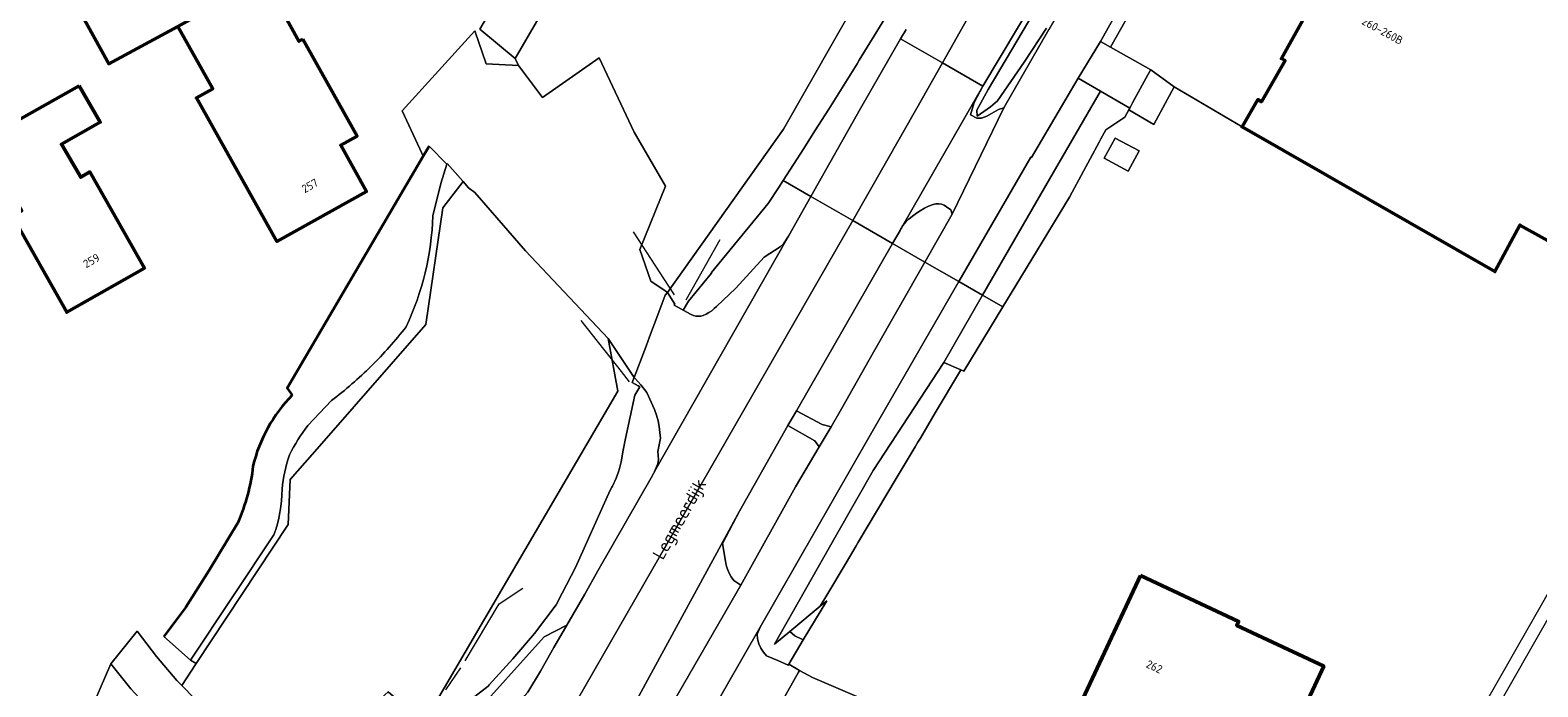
# Model space of a CAD drawing. Header units: metres. Extents: x 113441 to 115918, y 474822 to 477887.
# Tile 21 of 145: x 114869 to 114987, y 475403 to 475454. Entities that reach past the tile are written whole.
import ezdxf
from ezdxf.enums import TextEntityAlignment as Align

# ---------------------------------------------------------------- set-up
doc = ezdxf.new("R2010")
doc.units = ezdxf.units.M
for name, color, linetype, lineweight in [('B-WE-GK-BESCHOEIING-G', 252, 'GK-BESCHOEIING', 35), ('B-WE-GR-BEPLANTING_CULTUUR_VASTE PLANTENVAK-GV', 252, 'Continuous', 18), ('B-WE-GR-GRAS-GV', 252, 'Continuous', 13), ('B-WE-GR-GROENVOORZIENING-GV', 252, 'Continuous', 18), ('B-WE-GW-TALUD_KRUIN-G', 252, 'Continuous', 18), ('B-WE-IE-TERREINAFSCHEIDING_KUNSTMATIG_HEKWERK-G', 252, 'IE-TERREINAFSCHEIDING-KUNSTMATIG', 18), ('B-WE-IE-TERREINAFSCHEIDING_KUNSTMATIG_HEKWERK_RASTER-G', 252, 'IE-TERREINAFSCHEIDING-KUNSTMATIG', 18), ('B-WE-KW-KUNSTWERK_DUIKER-GV', 252, 'Continuous', 18), ('B-WE-OG-BEBOUWING-GV', 7, 'Continuous', 50), ('B-WE-OG-BEBOUWING-T18', 7, 'Continuous', 50), ('B-WE-OG-TERREIN_ERF-GV', 252, 'Continuous', 18), ('B-WE-OG-TOPOGRAFIE-T18', 7, 'Continuous', 18), ('B-WE-OG-WATER-GV', 252, 'Continuous', 18), ('B-WE-OG-WATER_SLOOT-GV', 252, 'Continuous', 18), ('B-WE-OG-WEG-GV', 252, 'Continuous', 18), ('B-WE-VH-VERHARDING_ASFALT-GV', 252, 'Continuous', 18), ('B-WE-VH-VERHARDING_GESLOTEN-GV', 252, 'Continuous', 18), ('B-WE-VH-VERHARDING_OPEN-GV', 252, 'Continuous', 18), ('B-WE-VH-VERHARDING_STRAATBAKSTEEN-GV', 252, 'Continuous', 18)]:
    doc.layers.add(name, color=color, linetype=linetype, lineweight=lineweight)
doc.styles.add('NLCS-ISO-ANNOTATIEF-T18', font='NLCS-ISO.ttf', dxfattribs={"height": 1.8})
doc.linetypes.add('GK-BESCHOEIING', pattern='A,30,-5,[1,NLCS.SHX,S=1,R=0,X=0,Y=0],-5', length=40)
doc.linetypes.add('IE-TERREINAFSCHEIDING-KUNSTMATIG', pattern='A,4,[82,NLCS.SHX,S=0.75,R=90,X=0,Y=0],4,-2', length=10)

msp = doc.modelspace()

# ---------------------------------------------------------------- linework, layer by layer
at = {"layer": 'B-WE-GK-BESCHOEIING-G', "ltscale": 0.5, "flags": 128}
for points in [[(114900.076, 475445.044), (114899.605, 475444.241)], [(114899.605, 475444.241), (114888.95, 475426.1), (114889.36, 475425.56)], [(114885.09, 475415.58), (114882.84, 475411.82), (114881.04, 475409), (114879.317, 475406.687)]]:
    msp.add_lwpolyline(points, dxfattribs=at)
for points in [[(114889.36, 475425.56, 0.1380093), (114886.288, 475420.024)], [(114886.288, 475420.024, -0.0737836), (114885.09, 475415.58)]]:
    msp.add_lwpolyline(points, format="xyb", dxfattribs=at)
at = {"layer": 'B-WE-GR-BEPLANTING_CULTUUR_VASTE PLANTENVAK-GV'}
for points in [[(114943.367, 475433.379), (114944.957, 475432.465), (114945.975, 475434.14), (114950.173, 475441.048), (114950.38, 475441.432), (114952.49, 475445.348), (114952.631, 475445.61), (114953.007, 475446.307), (114954.489, 475447.292), (114954.804, 475447.866), (114954.881, 475448.006), (114952.582, 475449.343), (114948.603, 475442.45)], [(114944.957, 475432.465), (114943.367, 475433.379), (114940.333, 475428.122), (114941.674, 475427.536), (114941.901, 475427.437)], [(114927.098, 475406.097), (114928.298, 475407.098), (114930.674, 475409.08), (114931.188, 475409.942), (114932.694, 475412.469), (114933.473, 475413.776), (114933.611, 475414.008), (114936.617, 475419.051), (114938.087, 475421.517), (114938.313, 475421.896), (114938.5, 475422.211), (114939.67, 475424.174), (114941.641, 475427.481), (114941.674, 475427.536), (114940.333, 475428.122), (114934.804, 475419.674), (114931.945, 475414.636)]]:
    msp.add_lwpolyline(points, close=True, dxfattribs=at)
at = {"layer": 'B-WE-GR-GRAS-GV'}
for points in [[(114915.981, 475467.687), (114906.805, 475451.898), (114907.055, 475451.33), (114908.933, 475448.83), (114913.374, 475451.939), (114916.107, 475446.136), (114918.556, 475441.893), (114916.544, 475436.96), (114917.401, 475434.47), (114918.529, 475433.715), (114918.724, 475433.585), (114927.785, 475446.366), (114939.933, 475467.679)], [(114883.766, 475396.668), (114882.06, 475397.78), (114880.177, 475399.198), (114878.43, 475400.78), (114876.738, 475402.597), (114875.164, 475404.557), (114871.265, 475395.508), (114873.282, 475393.518), (114883.847, 475379.827)]]:
    msp.add_lwpolyline(points, dxfattribs=at)
msp.add_lwpolyline([(114914.819, 475425.884), (114914.063, 475429.997), (114907.617, 475436.86), (114903.633, 475441.405), (114903.154, 475441.783), (114902.72, 475442.27), (114901.141, 475440.201), (114899.804, 475431.084), (114891.48, 475421.584), (114889.198, 475418.979), (114889.035, 475415.447), (114881.846, 475404.578), (114880.718, 475402.872), (114881.705, 475401.863), (114883.23, 475400.62), (114884.747, 475399.763), (114886.37, 475399.13), (114887.893, 475398.769), (114889.45, 475398.6), (114894.454, 475398.671), (114897.064, 475399.017), (114895.324, 475400.995), (114896.855, 475402.367), (114899.651, 475399.956)], close=True, dxfattribs=at)
at = {"layer": 'B-WE-GR-GROENVOORZIENING-GV'}
for points in [[(114939.933, 475467.679), (114927.785, 475446.366), (114918.724, 475433.585), (114919.301, 475432.685), (114919.251, 475432.595), (114919.764, 475432.307), (114919.95, 475432.203), (114920.353, 475432.922), (114922.148, 475435.115), (114922.17, 475435.143), (114926.586, 475440.538), (114927.4, 475441.77), (114927.773, 475442.349), (114929.375, 475444.839), (114930.253, 475446.222), (114931.33, 475447.92), (114933.544, 475451.458), (114933.719, 475451.744), (114935.72, 475455.02)], [(114902.354, 475401.012), (114904.683, 475402.827), (114904.77, 475402.923), (114906.611, 475404.941), (114908.312, 475406.927), (114910.002, 475409.175), (114910.475, 475410.08), (114911.531, 475412.104), (114914.227, 475418.134), (114914.359, 475418.363), (114914.408, 475418.46), (114914.522, 475418.686), (114914.597, 475418.834), (114914.598, 475418.837), (114914.702, 475419.078), (114914.886, 475419.574), (114914.963, 475419.826), (114915.09, 475420.34), (114915.249, 475421.266), (114915.44, 475422.174), (114916.155, 475425.565), (114916.54, 475426.221), (114916.421, 475426.291), (114915.958, 475426.563), (114916.106, 475426.951), (114914.063, 475429.997), (114914.819, 475425.884), (114899.651, 475399.956)]]:
    msp.add_lwpolyline(points, dxfattribs=at)
at = {"layer": 'B-WE-GW-TALUD_KRUIN-G'}
for points in [[(114965.464, 475483.41), (114965.413, 475484.788), (114964.664, 475483.777), (114964.247, 475483.203), (114963.848, 475482.616), (114963.467, 475482.017), (114963.104, 475481.407), (114962.761, 475480.786), (114961.733, 475479.162), (114960.719, 475477.528), (114959.72, 475475.885), (114958.736, 475474.233), (114957.767, 475472.573), (114955.361, 475468.699), (114953.85, 475466.229), (114952.345, 475463.754), (114950.848, 475461.275), (114949.359, 475458.792), (114947.876, 475456.304), (114943.801, 475449.458), (114942.921, 475447.858), (114942.934, 475447.366)], [(114952.582, 475449.343), (114948.603, 475442.45), (114943.367, 475433.379)], [(114943.367, 475433.379), (114940.333, 475428.122)], [(114940.333, 475428.122), (114934.804, 475419.674), (114931.945, 475414.636), (114927.098, 475406.097), (114928.298, 475407.098)]]:
    msp.add_lwpolyline(points, dxfattribs=at)
at = {"layer": 'B-WE-IE-TERREINAFSCHEIDING_KUNSTMATIG_HEKWERK-G'}
for points in [[(114950.173, 475441.048), (114950.38, 475441.432), (114953.007, 475446.307), (114954.489, 475447.292), (114956.508, 475450.971)], [(114940.333, 475428.122), (114941.674, 475427.536), (114941.901, 475427.437), (114950.173, 475441.048)], [(114919.26, 475433.42), (114918.823, 475434.092), (114916.058, 475438.343)], [(114901.375, 475402.524), (114902.561, 475404.257)]]:
    msp.add_lwpolyline(points, dxfattribs=at)
at = {"layer": 'B-WE-IE-TERREINAFSCHEIDING_KUNSTMATIG_HEKWERK_RASTER-G'}
for points in [[(114920.166, 475433.027), (114922.837, 475437.744)], [(114911.944, 475431.408), (114915.092, 475427.419), (114915.73, 475426.61)], [(114902.894, 475404.807), (114905.56, 475409.25), (114907.41, 475410.47)]]:
    msp.add_lwpolyline(points, dxfattribs=at)
at = {"layer": 'B-WE-KW-KUNSTWERK_DUIKER-GV'}
msp.add_lwpolyline([(114994.906, 475420.852), (114994.038, 475421.348), (114964.733, 475370.048), (114965.601, 475369.552)], close=True, dxfattribs=at)
at = {"layer": 'B-WE-OG-BEBOUWING-GV'}
for points in [[(114886.924, 475475.525), (114888.421, 475476.356), (114885.289, 475481.738), (114883.9, 475480.966), (114873.39, 475499.88), (114854.25, 475488.97), (114875, 475451.47), (114880.41, 475454.39), (114887.171, 475458.153), (114894.31, 475462.23)], [(114890.182, 475453.409), (114889.877, 475453.238), (114887.171, 475458.153), (114880.41, 475454.39), (114883.141, 475449.524), (114881.859, 475448.804), (114888.158, 475437.58), (114895.165, 475441.481), (114893.157, 475445.102), (114894.433, 475445.816)], [(114872.682, 475449.759), (114865.086, 475445.469), (114868.196, 475439.982), (114867.479, 475439.566), (114871.723, 475432.048), (114877.791, 475435.504), (114873.533, 475443.014), (114872.815, 475442.596), (114871.304, 475445.187), (114874.342, 475446.905)], [(114955.719, 475411.462), (114950.465, 475400.219), (114954.463, 475398.351), (114953.538, 475396.38), (114957.233, 475394.643), (114960.573, 475401.791), (114967.367, 475398.615), (114970.063, 475404.385), (114963.259, 475407.564), (114963.402, 475407.872)]]:
    msp.add_lwpolyline(points, close=True, dxfattribs=at)
msp.add_lwpolyline([(114968.431, 475454.881), (114966.747, 475451.875), (114967.03, 475451.727), (114965.186, 475448.509), (114964.91, 475448.67), (114963.665, 475446.535), (114983.445, 475435.225), (114985.402, 475438.861), (114989.027, 475436.859), (114989.671, 475438.056), (114993.263, 475436.122), (114996.48, 475442.101), (114991.513, 475444.773), (114992.299, 475446.234), (114991.242, 475446.802), (114994.966, 475453.723), (114995.996, 475453.168), (114997.18, 475455.369)], dxfattribs=at)
at = {"layer": 'B-WE-OG-TERREIN_ERF-GV'}
for points in [[(114889.36, 475425.56), (114888.95, 475426.1), (114899.605, 475444.241), (114899.336, 475444.817), (114897.958, 475447.782), (114903.643, 475454.043), (114904.521, 475451.471), (114907.055, 475451.33), (114906.805, 475451.898), (114904.033, 475454.182), (114923.16, 475486.611), (114936.463, 475511.32), (114936.881, 475512.098), (114937.27, 475512.82), (114936.33, 475514.387), (114930.564, 475523.994)], [(114835.91, 475462.994), (114848.217, 475441.113), (114824.531, 475427.883), (114808.132, 475418.682), (114822.56, 475392.6), (114832.99, 475375), (114834.306, 475371.988), (114834.766, 475371.17), (114847.181, 475353.066), (114869.748, 475392.128), (114872.496, 475388.805), (114873.032, 475389.74), (114870.412, 475393.277), (114871.265, 475395.508), (114875.164, 475404.557)], [(114989.027, 475436.859), (114985.402, 475438.861), (114983.445, 475435.225), (114963.665, 475446.535), (114958.345, 475449.683), (114956.777, 475446.727), (114954.804, 475447.866), (114954.489, 475447.292), (114953.007, 475446.307), (114952.631, 475445.61), (114952.49, 475445.348), (114950.38, 475441.432), (114950.173, 475441.048), (114945.975, 475434.14), (114944.957, 475432.465), (114941.901, 475427.437), (114941.674, 475427.536), (114941.641, 475427.481), (114939.67, 475424.174), (114938.5, 475422.211), (114938.313, 475421.896), (114938.087, 475421.517), (114936.617, 475419.051), (114933.611, 475414.008), (114933.473, 475413.776), (114932.694, 475412.469), (114931.188, 475409.942), (114930.674, 475409.08), (114931.173, 475409.496), (114929.342, 475406.434), (114928.209, 475404.539), (114929.044, 475404.039), (114930.064, 475403.504), (114933.7, 475401.937)], [(114875.164, 475404.557), (114877.219, 475407.121), (114877.645, 475406.56), (114878.727, 475405.134), (114880.33, 475403.27), (114880.718, 475402.872), (114881.846, 475404.578), (114881.41, 475404.857), (114879.317, 475406.687), (114881.04, 475409), (114882.84, 475411.82), (114885.09, 475415.58)]]:
    msp.add_lwpolyline(points, dxfattribs=at)
for points in [[(114880.41, 475454.39), (114875, 475451.47), (114854.25, 475488.97), (114873.39, 475499.88), (114883.9, 475480.966), (114885.289, 475481.738), (114888.421, 475476.356), (114886.924, 475475.525), (114894.31, 475462.23), (114887.171, 475458.153), (114889.877, 475453.238), (114890.182, 475453.409), (114894.433, 475445.816), (114893.157, 475445.102), (114895.165, 475441.481), (114888.158, 475437.58), (114881.859, 475448.804), (114883.141, 475449.524)], [(114871.723, 475432.048), (114867.479, 475439.566), (114868.196, 475439.982), (114865.086, 475445.469), (114872.682, 475449.759), (114874.342, 475446.905), (114871.304, 475445.187), (114872.815, 475442.596), (114873.533, 475443.014), (114877.791, 475435.504)], [(114955.607, 475444.654), (114954.761, 475443.084), (114952.888, 475444.083), (114953.734, 475445.653)], [(114955.719, 475411.462), (114963.402, 475407.872), (114963.259, 475407.564), (114970.063, 475404.385), (114967.367, 475398.615), (114960.573, 475401.791), (114957.233, 475394.643), (114953.538, 475396.38), (114954.463, 475398.351), (114950.465, 475400.219)], [(114930.674, 475409.08), (114928.298, 475407.098), (114928.669, 475406.742), (114929.342, 475406.434), (114931.173, 475409.496)]]:
    msp.add_lwpolyline(points, close=True, dxfattribs=at)
for points in [[(114886.288, 475420.024, -0.1380093), (114889.36, 475425.56)], [(114885.09, 475415.58, 0.0737836), (114886.288, 475420.024)]]:
    msp.add_lwpolyline(points, format="xyb", dxfattribs=at)
at = {"layer": 'B-WE-OG-WATER-GV'}
msp.add_lwpolyline([(114932.734, 475496.832), (114933.173, 475497.666), (114935.89, 475497.488), (114938.701, 475501.835), (114938.322, 475503.919), (114938.31, 475504.818), (114938.67, 475506.414), (114939.778, 475509.162), (114939.74, 475510.24), (114940.42, 475511.44), (114937.27, 475512.82), (114936.881, 475512.098), (114936.463, 475511.32), (114923.16, 475486.611), (114904.033, 475454.182), (114906.805, 475451.898), (114915.981, 475467.687), (114926.201, 475485.774)], close=True, dxfattribs=at)
for points in [[(114901.452, 475443.626), (114900.076, 475445.044), (114899.605, 475444.241), (114888.95, 475426.1), (114889.36, 475425.56)], [(114900.36, 475439.58), (114900.98, 475442.11), (114901.452, 475443.626)], [(114890.572, 475423.185), (114892.43, 475425.14)], [(114885.09, 475415.58), (114882.84, 475411.82), (114881.04, 475409), (114879.317, 475406.687), (114881.41, 475404.857), (114887.93, 475414.64)]]:
    msp.add_lwpolyline(points, dxfattribs=at)
for points in [[(114898.27, 475430.91, 0.1014959), (114900.36, 475439.58)], [(114895.537, 475427.837, 0.0323702), (114898.27, 475430.91)], [(114892.43, 475425.14, 0.0324002), (114895.537, 475427.837)], [(114889.36, 475425.56, 0.1380093), (114886.288, 475420.024)], [(114889.151, 475420.913, -0.0506309), (114890.572, 475423.185)], [(114886.288, 475420.024, -0.0737836), (114885.09, 475415.58)], [(114888.564, 475418.21, -0.0676457), (114889.151, 475420.913)], [(114887.93, 475414.64, 0.0800739), (114888.564, 475418.21)]]:
    msp.add_lwpolyline(points, format="xyb", dxfattribs=at)
at = {"layer": 'B-WE-OG-WATER_SLOOT-GV'}
for points in [[(114889.198, 475418.979), (114891.48, 475421.584), (114899.804, 475431.084), (114901.141, 475440.201), (114902.72, 475442.27), (114901.467, 475443.674), (114901.452, 475443.626), (114900.98, 475442.11), (114900.36, 475439.58)], [(114892.43, 475425.14), (114890.572, 475423.185)], [(114887.93, 475414.64), (114881.41, 475404.857), (114881.846, 475404.578), (114889.035, 475415.447), (114889.198, 475418.979)]]:
    msp.add_lwpolyline(points, dxfattribs=at)
for points in [[(114900.36, 475439.58, -0.1014959), (114898.27, 475430.91)], [(114898.27, 475430.91, -0.0323702), (114895.537, 475427.837)], [(114895.537, 475427.837, -0.0324002), (114892.43, 475425.14)], [(114890.572, 475423.185, 0.0506309), (114889.151, 475420.913)], [(114889.151, 475420.913, 0.0676457), (114888.564, 475418.21)], [(114888.564, 475418.21, -0.0800739), (114887.93, 475414.64)]]:
    msp.add_lwpolyline(points, format="xyb", dxfattribs=at)
at = {"layer": 'B-WE-OG-WEG-GV'}
for points in [[(114947.876, 475456.304), (114943.801, 475449.458), (114942.921, 475447.858), (114942.934, 475447.366), (114943.978, 475448.113), (114944.542, 475448.585), (114946.624, 475451.597), (114948.357, 475454.266)], [(114935.72, 475455.02), (114933.719, 475451.744), (114933.544, 475451.458), (114931.33, 475447.92), (114930.253, 475446.222), (114929.375, 475444.839), (114927.773, 475442.349), (114929.937, 475441.104), (114933.811, 475447.974), (114936.955, 475453.418), (114937.385, 475454.163)], [(114903.257, 475400.218), (114909.08, 475406.68), (114910.845, 475407.579), (114912.262, 475409.999), (114913.268, 475411.82), (114917.533, 475419.29), (114917.57, 475419.349), (114917.606, 475419.409), (114917.64, 475419.47), (114917.674, 475419.531), (114917.706, 475419.593), (114917.791, 475419.775), (114917.865, 475419.961), (114917.929, 475420.151), (114917.981, 475420.345), (114918.022, 475420.541), (114917.949, 475421.171), (114918.166, 475422.2), (114918.13, 475422.658), (114918.066, 475423.112), (114917.975, 475423.562), (114917.855, 475424.005), (114917.709, 475424.44), (114917.096, 475425.771), (114916.643, 475426.371), (114916.167, 475426.889), (114916.106, 475426.951), (114915.958, 475426.563), (114916.421, 475426.291), (114916.54, 475426.221), (114916.155, 475425.565), (114915.44, 475422.174), (114915.249, 475421.266), (114915.09, 475420.34), (114914.963, 475419.826), (114914.886, 475419.574), (114914.702, 475419.078), (114914.598, 475418.837), (114914.597, 475418.834), (114914.522, 475418.686), (114914.408, 475418.46), (114914.359, 475418.363), (114914.227, 475418.134), (114911.531, 475412.104), (114910.475, 475410.08), (114910.002, 475409.175), (114908.312, 475406.927), (114906.611, 475404.941), (114904.77, 475402.923), (114904.683, 475402.827), (114902.354, 475401.012)]]:
    msp.add_lwpolyline(points, dxfattribs=at)
for points in [[(114952.582, 475449.343), (114950.846, 475450.352), (114947.187, 475444.151), (114947.142, 475444.177), (114941.521, 475434.441), (114943.367, 475433.379), (114948.603, 475442.45)], [(114919.95, 475432.203), (114920.565, 475431.879), (114920.742, 475431.799), (114920.93, 475431.75), (114921.123, 475431.732), (114921.316, 475431.746), (114921.505, 475431.792), (114921.737, 475431.9), (114921.961, 475432.027), (114922.173, 475432.17), (114922.374, 475432.33), (114922.561, 475432.505), (114924.056, 475433.927), (114926.282, 475436.358), (114927.536, 475437.154), (114927.791, 475437.392), (114928.191, 475438.008), (114929.937, 475441.104), (114927.773, 475442.349), (114927.4, 475441.77), (114926.586, 475440.538), (114922.17, 475435.143), (114922.148, 475435.115), (114920.353, 475432.922)], [(114941.001, 475439.712), (114940.874, 475440.043), (114940.549, 475440.288), (114940.362, 475440.412), (114940.154, 475440.495), (114939.934, 475440.534), (114939.71, 475440.527), (114939.492, 475440.475), (114939.149, 475440.336), (114938.816, 475440.174), (114938.495, 475439.988), (114938.188, 475439.781), (114937.896, 475439.553), (114937.721, 475439.433), (114937.556, 475439.299), (114937.402, 475439.153), (114937.261, 475438.994), (114937.134, 475438.824), (114937.085, 475438.751), (114937.039, 475438.677), (114936.995, 475438.601), (114936.954, 475438.524), (114936.916, 475438.445), (114936.331, 475437.426), (114938.86, 475435.972)], [(114928.82, 475424.344), (114930.805, 475423.283), (114931.511, 475423.084), (114932.341, 475424.508), (114934.826, 475428.922), (114938.86, 475435.972), (114936.331, 475437.426)], [(114940.333, 475428.122), (114943.367, 475433.379), (114941.521, 475434.441), (114934.584, 475422.431), (114925.97, 475407.43), (114925.74, 475406.88), (114925.77, 475406.503), (114925.861, 475406.136), (114926.011, 475405.788), (114926.216, 475405.47), (114926.47, 475405.19), (114927.36, 475404.81), (114928.153, 475404.447), (114928.209, 475404.539), (114929.342, 475406.434), (114928.669, 475406.742), (114928.298, 475407.098), (114927.098, 475406.097), (114931.945, 475414.636), (114934.804, 475419.674)], [(114930.584, 475421.515), (114930.248, 475422.003), (114928.138, 475423.185), (114924.353, 475416.491), (114923.027, 475413.959), (114923.256, 475412.596), (114923.315, 475412.268), (114923.411, 475411.949), (114923.542, 475411.644), (114923.708, 475411.355), (114923.906, 475411.087), (114924.46, 475410.719), (114928.735, 475418.404)], [(114910.845, 475407.579), (114909.08, 475406.68), (114903.257, 475400.218), (114903.863, 475400.421), (114906.501, 475401.426), (114906.794, 475401.555), (114907.072, 475401.712), (114907.333, 475401.896), (114907.575, 475402.106), (114907.794, 475402.338), (114908.773, 475403.98), (114909.826, 475405.837)]]:
    msp.add_lwpolyline(points, close=True, dxfattribs=at)
at = {"layer": 'B-WE-VH-VERHARDING_ASFALT-GV'}
for points in [[(114971.801, 475487.484), (114973.482, 475490.448), (114979.14, 475500.4), (114986.05, 475512.51), (114988.373, 475516.51), (114989.04, 475517.676), (114991.439, 475521.749), (114988.644, 475522.996), (114987.129, 475520.392), (114986.643, 475519.596), (114977.053, 475502.99), (114973.967, 475497.503), (114964.995, 475482.521), (114953.672, 475463.001), (114953.473, 475462.658), (114948.563, 475454.156), (114945.019, 475448.02), (114941.001, 475439.712), (114938.86, 475435.972), (114941.521, 475434.441), (114947.142, 475444.177), (114947.187, 475444.151), (114950.846, 475450.352), (114952.605, 475453.209)], [(114952.605, 475453.209), (114953.381, 475452.771), (114954.931, 475455.545), (114955.612, 475456.764), (114959.869, 475464.384), (114963.097, 475470.162), (114965.291, 475474.089), (114968.232, 475479.352), (114970.071, 475478.318), (114971.49, 475477.52), (114974.007, 475481.998), (114973.996, 475482.016), (114973.904, 475482.195), (114973.819, 475482.376), (114973.74, 475482.561), (114973.668, 475482.748), (114973.602, 475482.938), (114973.544, 475483.13), (114973.493, 475483.324), (114973.411, 475483.717), (114972.826, 475485.085), (114971.801, 475487.484)], [(114940.219, 475451.541), (114936.955, 475453.418), (114933.811, 475447.974), (114929.937, 475441.104), (114933.221, 475439.215), (114938.217, 475448)], [(114943.387, 475449.719), (114940.219, 475451.541), (114938.217, 475448), (114933.221, 475439.215), (114936.331, 475437.426), (114936.916, 475438.445), (114936.954, 475438.524), (114936.995, 475438.601), (114937.039, 475438.677), (114937.085, 475438.751), (114937.134, 475438.824)], [(114945.019, 475448.02), (114944.609, 475447.887), (114943.689, 475447.378), (114943.274, 475447.213), (114942.916, 475447.227), (114942.429, 475447.494), (114942.716, 475448.437), (114943.387, 475449.719), (114937.134, 475438.824), (114937.261, 475438.994), (114937.402, 475439.153), (114937.556, 475439.299), (114937.721, 475439.433), (114937.896, 475439.553), (114938.188, 475439.781), (114938.495, 475439.988), (114938.816, 475440.174), (114939.149, 475440.336), (114939.492, 475440.475), (114939.71, 475440.527), (114939.934, 475440.534), (114940.154, 475440.495), (114940.362, 475440.412), (114940.549, 475440.288), (114940.874, 475440.043), (114941.001, 475439.712)], [(114916.106, 475426.951), (114916.167, 475426.889), (114916.643, 475426.371), (114917.096, 475425.771), (114917.709, 475424.44), (114917.855, 475424.005), (114917.975, 475423.562), (114918.066, 475423.112), (114918.13, 475422.658), (114918.166, 475422.2), (114917.949, 475421.171), (114918.022, 475420.541), (114917.981, 475420.345), (114917.929, 475420.151), (114917.865, 475419.961), (114917.791, 475419.775), (114917.706, 475419.593), (114928.191, 475438.008), (114927.791, 475437.392), (114927.536, 475437.154), (114926.282, 475436.358), (114924.056, 475433.927), (114922.561, 475432.505), (114922.374, 475432.33), (114922.173, 475432.17), (114921.961, 475432.027), (114921.737, 475431.9), (114921.505, 475431.792), (114921.316, 475431.746), (114921.123, 475431.732), (114920.93, 475431.75), (114920.742, 475431.799), (114920.565, 475431.879), (114919.95, 475432.203), (114919.764, 475432.307), (114919.251, 475432.595), (114919.301, 475432.685), (114918.724, 475433.585), (114918.535, 475433.389), (114917.957, 475431.846), (114917.31, 475430.121), (114917.036, 475429.391)], [(114931.511, 475423.084), (114930.805, 475423.283), (114928.82, 475424.344), (114928.138, 475423.185), (114930.248, 475422.003), (114930.584, 475421.515)], [(114924.46, 475410.719), (114923.906, 475411.087), (114923.708, 475411.355), (114923.542, 475411.644), (114923.411, 475411.949), (114923.315, 475412.268), (114923.256, 475412.596), (114923.027, 475413.959), (114924.353, 475416.491), (114913.937, 475397.382), (114914.399, 475397.756), (114916.304, 475396.606), (114916.365, 475396.716)]]:
    msp.add_lwpolyline(points, close=True, dxfattribs=at)
for points in [[(114937.385, 475454.163), (114936.955, 475453.418), (114940.219, 475451.541), (114943.579, 475457.486)], [(114943.579, 475457.486), (114940.219, 475451.541), (114943.387, 475449.719), (114947.455, 475456.554)], [(114947.455, 475456.554), (114943.387, 475449.719), (114942.716, 475448.437), (114942.429, 475447.494), (114942.916, 475447.227), (114943.274, 475447.213), (114943.689, 475447.378), (114944.609, 475447.887), (114945.019, 475448.02), (114948.563, 475454.156)], [(114948.357, 475454.266), (114946.624, 475451.597), (114944.542, 475448.585), (114943.978, 475448.113), (114942.934, 475447.366), (114942.921, 475447.858), (114943.801, 475449.458), (114947.876, 475456.304)], [(114904.413, 475389.162), (114933.221, 475439.215), (114929.937, 475441.104), (114928.191, 475438.008), (114917.706, 475419.593), (114917.674, 475419.531), (114917.64, 475419.47), (114917.606, 475419.409), (114917.57, 475419.349), (114917.533, 475419.29), (114913.268, 475411.82), (114912.262, 475409.999), (114910.845, 475407.579), (114909.826, 475405.837), (114908.773, 475403.98), (114907.794, 475402.338)], [(114913.937, 475397.382), (114924.353, 475416.491), (114928.138, 475423.185), (114928.82, 475424.344), (114936.331, 475437.426), (114933.221, 475439.215), (114904.413, 475389.162)], [(114921.863, 475400.3), (114925.97, 475407.43), (114934.584, 475422.431), (114941.521, 475434.441), (114938.86, 475435.972), (114934.826, 475428.922), (114932.341, 475424.508), (114931.511, 475423.084), (114930.584, 475421.515), (114928.735, 475418.404), (114924.46, 475410.719), (114916.365, 475396.716)], [(114927.9, 475402.003), (114928.968, 475403.904), (114929.044, 475404.039), (114928.209, 475404.539), (114928.153, 475404.447), (114927.36, 475404.81), (114926.47, 475405.19), (114926.216, 475405.47), (114926.011, 475405.788), (114925.861, 475406.136), (114925.77, 475406.503), (114925.74, 475406.88), (114925.97, 475407.43), (114921.863, 475400.3)]]:
    msp.add_lwpolyline(points, dxfattribs=at)
at = {"layer": 'B-WE-VH-VERHARDING_GESLOTEN-GV'}
for points in [[(114954.931, 475455.545), (114953.381, 475452.771), (114956.522, 475450.996), (114958.345, 475449.683), (114963.665, 475446.535), (114964.91, 475448.67), (114965.186, 475448.509), (114967.03, 475451.727), (114966.747, 475451.875), (114968.431, 475454.881)], [(114899.651, 475399.956), (114896.855, 475402.367), (114895.324, 475400.995), (114897.064, 475399.017), (114894.454, 475398.671), (114889.45, 475398.6), (114887.893, 475398.769), (114886.37, 475399.13), (114884.747, 475399.763), (114883.23, 475400.62), (114881.705, 475401.863), (114880.718, 475402.872), (114880.33, 475403.27), (114878.727, 475405.134), (114877.645, 475406.56), (114877.219, 475407.121), (114875.164, 475404.557), (114876.738, 475402.597), (114878.43, 475400.78), (114880.177, 475399.198), (114882.06, 475397.78), (114883.766, 475396.668)]]:
    msp.add_lwpolyline(points, dxfattribs=at)
for points in [[(114918.724, 475433.585), (114918.529, 475433.715), (114917.401, 475434.47), (114916.544, 475436.96), (114918.556, 475441.893), (114916.107, 475446.136), (114913.374, 475451.939), (114908.933, 475448.83), (114907.055, 475451.33), (114904.521, 475451.471), (114903.643, 475454.043), (114897.958, 475447.782), (114899.336, 475444.817), (114899.605, 475444.241), (114900.076, 475445.044), (114901.452, 475443.626), (114901.467, 475443.674), (114902.72, 475442.27), (114903.154, 475441.783), (114903.633, 475441.405), (114907.617, 475436.86), (114914.063, 475429.997), (114916.106, 475426.951), (114917.036, 475429.391), (114917.31, 475430.121), (114917.957, 475431.846), (114918.535, 475433.389)], [(114954.761, 475443.084), (114955.607, 475444.654), (114953.734, 475445.653), (114952.888, 475444.083)], [(114933.7, 475401.937), (114930.064, 475403.504), (114929.044, 475404.039), (114928.968, 475403.904), (114927.9, 475402.003), (114927.826, 475401.873), (114927.341, 475401.011), (114927.01, 475400.422), (114926.807, 475400.061), (114927.247, 475399.716), (114932.264, 475397.492), (114957.504, 475385.683), (114965.064, 475382.108), (114965.331, 475381.37), (114976.271, 475376.368), (114977.934, 475375.687), (114978.199, 475375.578), (114979.978, 475379.392), (114966.7, 475386.8)]]:
    msp.add_lwpolyline(points, close=True, dxfattribs=at)
at = {"layer": 'B-WE-VH-VERHARDING_OPEN-GV'}
msp.add_lwpolyline([(114958.345, 475449.683), (114956.522, 475450.996), (114956.508, 475450.971), (114956.309, 475450.609), (114955.132, 475448.464), (114954.881, 475448.006), (114954.804, 475447.866), (114956.777, 475446.727)], close=True, dxfattribs=at)
at = {"layer": 'B-WE-VH-VERHARDING_STRAATBAKSTEEN-GV'}
msp.add_lwpolyline([(114950.846, 475450.352), (114952.582, 475449.343), (114954.881, 475448.006), (114955.132, 475448.464), (114956.309, 475450.609), (114956.508, 475450.971), (114956.522, 475450.996), (114953.381, 475452.771), (114952.605, 475453.209)], close=True, dxfattribs=at)

# ---------------------------------------------------------------- texts
at = {"layer": 'B-WE-OG-BEBOUWING-T18', "style": 'NLCS-ISO-ANNOTATIEF-T18'}
for s, rotation, p in [('260-260B', 331.4, (114974.657, 475454.051)), ('257', 29.1, (114890.74, 475441.937)), ('259', 29.7, (114873.648, 475436.079)), ('262', 335, (114956.804, 475404.336))]:
    msp.add_text(s, height=0.64, rotation=rotation, dxfattribs=at).set_placement(p, align=Align.MIDDLE)
at = {"layer": 'B-WE-OG-TOPOGRAFIE-T18', "style": 'NLCS-ISO-ANNOTATIEF-T18'}
msp.add_text('Legmeerdijk', height=1, rotation=60.4, dxfattribs=at).set_placement((114919.763, 475415.812), align=Align.MIDDLE)

doc.saveas('drawing.dxf')
